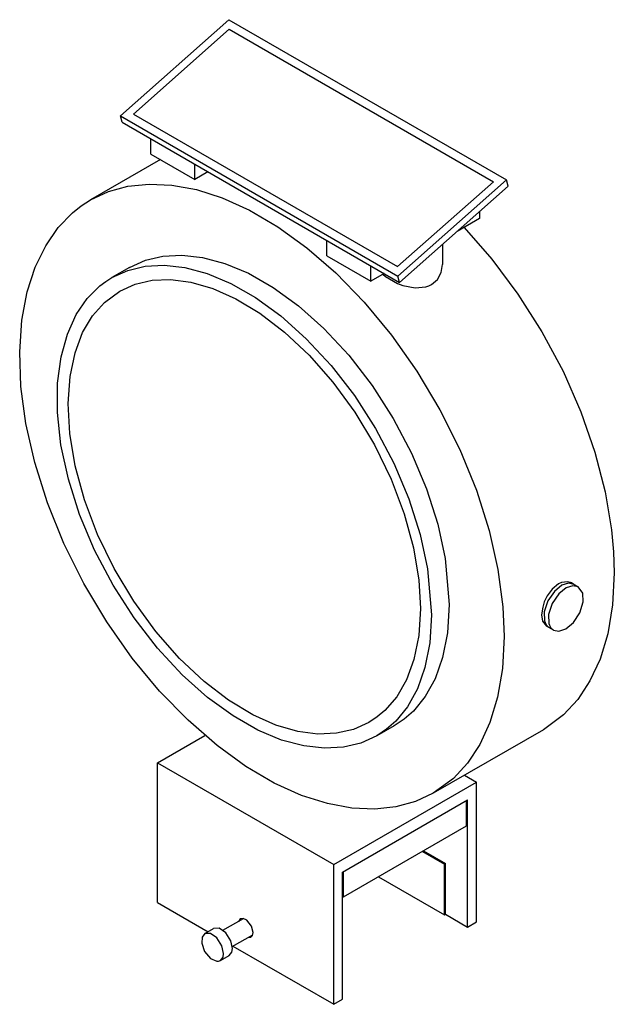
# Model space of a CAD drawing. Header units: millimetres. Extents: x -111 to 20044, y -158 to 3920.
# Tile 4 of 5: x 11905 to 12095, y -158 to 158. Entities that reach past the tile are written whole.
import ezdxf

# ---------------------------------------------------------------- set-up
doc = ezdxf.new("R2010")
doc.units = ezdxf.units.MM
doc.layers.add('ISO', color=7, linetype='Continuous')

msp = doc.modelspace()

# ---------------------------------------------------------------- linework, layer by layer
at = {"layer": 'ISO'}
for points in [[(11936.87, 127.22), (11971.71, 158.11)], [(11941.04, 127.81), (11971.78, 155.07)], [(11971.71, 158.11), (12060.8, 106.67)], [(11971.78, 155.07), (12056.63, 106.08)], [(11937.42, 125.17), (11936.87, 127.22)], [(11936.87, 127.22), (12025.97, 75.78)], [(11941.04, 127.81), (12025.9, 78.82)], [(11937.42, 125.17), (12026.52, 73.73)], [(11946.61, 114.97), (11946.61, 119.87)], [(11946.61, 114.97), (11960.76, 106.8)], [(11949.75, 113.16), (11927.32, 100.21)], [(11960.76, 106.8), (11960.76, 111.7)], [(11965, 109.25), (11960.76, 106.8)], [(11927.32, 100.21), (11933.06, 102.89), (11939.32, 104.61), (11946.11, 105.34), (11953.43, 105.01), (11961.28, 103.56), (11969.61, 100.89), (11978.37, 96.92), (11987.46, 91.6), (11996.74, 84.88), (12006.04, 76.79), (12015.18, 67.38), (12023.94, 56.8), (12032.1, 45.21), (12039.48, 32.86), (12045.88, 20.02), (12051.17, 6.98), (12055.26, -5.96), (12058.1, -18.52), (12059.69, -30.46), (12060.1, -39.96)], [(12025.9, 78.82), (12056.63, 106.08)], [(12025.97, 75.78), (12060.8, 106.67)], [(12026.52, 73.73), (12061.35, 104.62)], [(12061.35, 104.62), (12060.8, 106.67)], [(12037.32, -90.32), (12031.58, -93), (12025.32, -94.72), (12018.53, -95.45), (12011.21, -95.13), (12003.37, -93.67), (11995.03, -91), (11986.28, -87.04), (11977.19, -81.71), (11967.91, -74.99), (11958.6, -66.9), (11949.47, -57.5), (11940.71, -46.91), (11932.54, -35.32), (11925.17, -22.97), (11918.76, -10.13), (11913.47, 2.91), (11909.39, 15.85), (11906.55, 28.41), (11904.96, 40.35), (11904.55, 51.47), (11905.26, 61.61), (11906.96, 70.69), (11909.55, 78.66), (11912.9, 85.53), (11916.92, 91.32), (11921.54, 96.08), (11924.34, 98.29), (11927.32, 100.21)], [(12052.16, 96.47), (12052.16, 94.25)], [(12052.16, 94.25), (12044.99, 90.11)], [(12047.21, 91.4), (12056.13, 81.23), (12064.54, 69.98), (12072.23, 57.88), (12079.01, 45.19), (12084.72, 32.19), (12089.26, 19.18), (12092.55, 6.44), (12094.6, -5.75), (12095.24, -12.76), (12095.46, -19.55)], [(12003.18, 82.31), (12003.18, 87.21)], [(12040.28, 85.94), (12040.28, 79.44)], [(11939.82, 78.56), (11944.9, 80.86), (11950.49, 82.19), (11956.61, 82.52), (11963.25, 81.77), (11970.4, 79.85), (11978, 76.66), (11985.94, 72.13), (11994.08, 66.21), (12002.24, 58.93), (12010.18, 50.36), (12017.67, 40.66), (12024.47, 30.08), (12030.37, 18.9), (12035.19, 7.44), (12038.81, -3.95), (12041.18, -14.95), (12042.43, -29.76)], [(12003.18, 82.31), (12017.32, 74.14)], [(11934.17, 75.29), (11939.24, 77.59), (11944.84, 78.93), (11950.95, 79.25), (11957.6, 78.5), (11964.75, 76.58), (11972.34, 73.4), (11980.28, 68.86), (11988.43, 62.95), (11996.58, 55.66), (12004.52, 47.09), (12012.01, 37.4), (12018.82, 26.82), (12024.71, 15.63), (12029.53, 4.18), (12033.15, -7.21), (12035.52, -18.21), (12036.77, -33.02)], [(12036.77, 73.07), (12038.69, 74.71), (12039.92, 76.93), (12040.28, 79.44)], [(11939.82, 78.56), (11934.17, 75.29)], [(12017.32, 74.14), (12017.32, 79.04)], [(12021.57, 76.59), (12017.32, 74.14)], [(12021.14, 76.34), (12022, 75.66), (12025.89, 73.38), (12027.55, 72.74), (12031.57, 71.95), (12035, 72.32), (12035.92, 72.65), (12036.77, 73.07)], [(12019.17, -71.93), (12014.09, -74.24), (12008.5, -75.57), (12002.38, -75.9), (11995.73, -75.15), (11988.58, -73.23), (11980.99, -70.04), (11973.05, -65.51), (11964.9, -59.59), (11956.75, -52.31), (11948.81, -43.74), (11941.32, -34.04), (11934.51, -23.46), (11928.62, -12.28), (11923.8, -0.82), (11920.18, 10.57), (11917.81, 21.57), (11916.68, 31.91), (11916.72, 41.37), (11917.83, 49.81), (11919.86, 57.16), (11922.7, 63.39), (11926.21, 68.53), (11930.32, 72.63), (11932.19, 74.04), (11934.17, 75.29)], [(11936.67, 70.96), (11941.6, 73.18), (11947.05, 74.43), (11953.02, 74.67), (11959.52, 73.82), (11966.51, 71.8), (11973.94, 68.5), (11981.69, 63.84), (11989.61, 57.79), (11997.48, 50.4), (12005.08, 41.75), (12012.16, 32.05), (12018.47, 21.54), (12023.81, 10.55), (12028.02, -0.57), (12030.99, -11.49), (12032.72, -21.9), (12033.23, -30.98)], [(12026.52, 73.73), (12025.97, 75.78)], [(12016.67, -67.6), (12011.73, -69.82), (12006.28, -71.07), (12000.31, -71.31), (11993.82, -70.47), (11986.82, -68.44), (11979.39, -65.14), (11971.64, -60.48), (11963.73, -54.44), (11955.85, -47.04), (11948.25, -38.4), (11941.17, -28.69), (11934.86, -18.19), (11929.52, -7.2), (11925.31, 3.93), (11922.34, 14.85), (11920.61, 25.25), (11920.1, 34.88), (11920.71, 43.55), (11922.31, 51.14), (11924.76, 57.62), (11927.94, 63), (11931.74, 67.31), (11936.67, 70.96)], [(12095.46, -19.55), (12094.91, -29.85), (12093.35, -39.09), (12090.89, -47.23), (12087.65, -54.27), (12083.72, -60.22), (12079.19, -65.12), (12072.68, -69.91)], [(12081.68, -22.77), (12081.41, -22.63), (12080.46, -22.38), (12078.48, -22.68), (12077.58, -23.11), (12075.51, -24.79), (12073.92, -26.96), (12072.99, -28.88), (12072.46, -30.52), (12072.12, -33.02)], [(12082.49, -23.24), (12080.78, -22.87), (12078.63, -23.55), (12076.23, -25.49), (12074.11, -28.57), (12072.94, -32.07), (12073.02, -34.99), (12073.58, -36.25), (12074.49, -37.09)], [(12083.9, -24.05), (12082.19, -23.69), (12080.04, -24.37), (12077.64, -26.3), (12075.52, -29.38), (12074.36, -32.89), (12074.43, -35.8), (12075, -37.07), (12075.9, -37.91)], [(12079.9, -37.51), (12082.31, -35.51), (12084.39, -32.37), (12085.48, -28.87), (12085.34, -26.02), (12083.9, -24.05)], [(12082.49, -23.24), (12081.68, -22.77)], [(12083.9, -24.05), (12082.49, -23.24)], [(12033.23, -30.98), (12032.69, -39.71), (12031.14, -47.37), (12028.73, -53.91), (12025.59, -59.35), (12021.83, -63.73), (12019.35, -65.83), (12016.67, -67.6)], [(12042.43, -29.76), (12041.88, -38.76), (12040.33, -46.71), (12037.91, -53.54), (12034.75, -59.26), (12030.95, -63.92), (12028.03, -66.51), (12024.82, -68.67)], [(12036.77, -33.02), (12036.22, -42.03), (12034.68, -49.97), (12032.26, -56.8), (12029.1, -62.53), (12025.3, -67.18), (12022.37, -69.78), (12019.17, -71.93)], [(12072.12, -33.02), (12072.41, -35.04), (12073.68, -36.63)], [(12074.49, -37.09), (12073.68, -36.63)], [(12075.9, -37.91), (12074.49, -37.09)], [(12075.9, -37.91), (12077.62, -38.28), (12079.9, -37.51)], [(12060.1, -39.96), (12059.56, -50.26), (12058, -59.5), (12055.54, -67.65), (12052.29, -74.68), (12048.37, -80.63), (12043.84, -85.54), (12037.32, -90.32)], [(12024.82, -68.67), (12019.17, -71.93)], [(11948.81, -80.54), (11964, -71.77)], [(12072.68, -69.91), (12037.32, -90.32)], [(11948.81, -125.45), (11948.81, -80.54)], [(11948.81, -80.54), (12005.37, -113.2)], [(12047.35, -84.53), (12051.19, -86.75)], [(12005.37, -113.2), (12051.19, -86.75)], [(12051.19, -131.66), (12051.19, -86.75)], [(12008.2, -115.65), (12048.37, -92.46)], [(12048.01, -100.83), (12048.01, -92.67)], [(12048.37, -133.29), (12048.37, -92.46)], [(12008.56, -123.61), (12048.01, -100.83)], [(12033.87, -109), (12040.94, -113.08)], [(12034.22, -108.79), (12041.3, -112.88)], [(12005.37, -158.11), (12005.37, -113.2)], [(12040.94, -113.08), (12041.3, -112.88)], [(12040.94, -129.41), (12040.94, -113.08)], [(12041.3, -129.21), (12041.3, -112.88)], [(12008.2, -156.48), (12008.2, -115.65)], [(12008.56, -123.61), (12008.56, -115.45)], [(12019.73, -117.16), (12040.94, -129.41)], [(11948.81, -125.45), (11965.02, -134.81)], [(12008.2, -123.41), (12008.56, -123.61)], [(12040.94, -129.41), (12041.3, -129.21)], [(12041.3, -129.21), (12048.37, -133.29)], [(11969.81, -134.35), (11976.39, -130.56)], [(11975.39, -130.67), (11974.79, -131.48)], [(11979.49, -135), (11978.97, -132.97), (11977.46, -131.08), (11976.34, -130.55), (11975.39, -130.67)], [(12048.37, -133.29), (12051.19, -131.66)], [(11963.98, -135.41), (11963.13, -136.52), (11963.01, -138.51), (11963.94, -141.12), (11965.83, -143.37), (11967.8, -144.29), (11968.43, -144.27), (11968.98, -144.07)], [(11963.98, -135.41), (11966.81, -133.78)], [(11970.02, -141.78), (11969.49, -139.32), (11967.88, -136.79), (11965.81, -135.34), (11963.98, -135.41)], [(11972.85, -140.15), (11972.32, -137.69), (11970.71, -135.16), (11968.64, -133.71), (11966.81, -133.78)], [(11972.81, -139.55), (11979.39, -135.75)], [(11978.79, -136.56), (11979.31, -135.96), (11979.49, -135)], [(11977.79, -136.68), (11978.79, -136.56)], [(11968.98, -144.07), (11969.84, -142.96), (11970.02, -141.78)], [(11971.81, -142.44), (11972.67, -141.32), (11972.85, -140.15)], [(11973.02, -139.43), (12005.37, -158.11)], [(11968.98, -144.07), (11971.81, -142.44)], [(12005.37, -158.11), (12008.2, -156.48)]]:
    msp.add_lwpolyline(points, dxfattribs=at)

doc.saveas('drawing.dxf')
